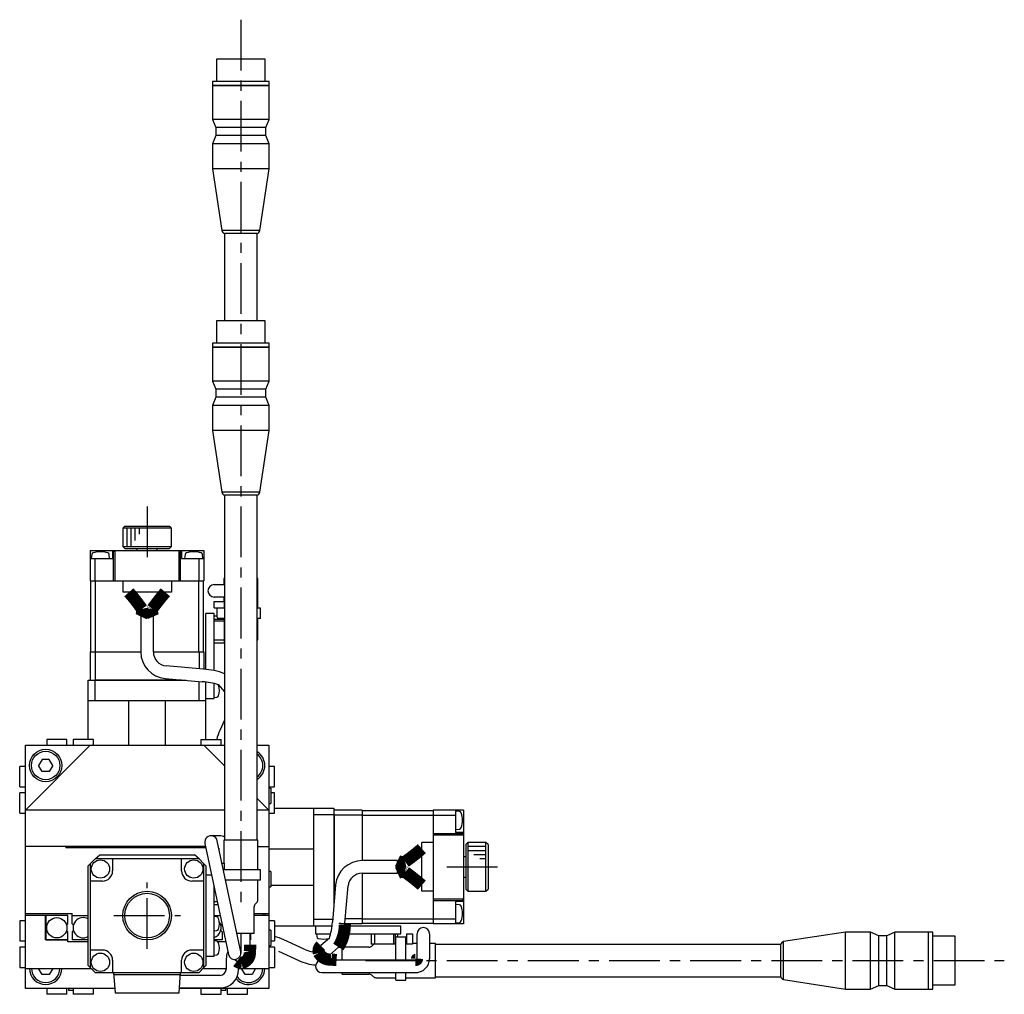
# Model space of a CAD drawing. Extents: x -593 to 411, y 10 to 752.
# Tile 3 of 4: x -341 to -98, y 511 to 752. Entities that reach past the tile are written whole.
import ezdxf

# ---------------------------------------------------------------- set-up
doc = ezdxf.new("R2010")
doc.units = 0
doc.header["$LTSCALE"] = 10
doc.linetypes.add('CENTER', pattern=[2, 1.25, -0.25, 0.25, -0.25])
doc.layers.add('1', color=7, linetype='CONTINUOUS')

msp = doc.modelspace()

# ---------------------------------------------------------------- linework, layer by layer
at = {"layer": '1', "color": 4, "linetype": 'CENTER'}
for p, q in [((-286.028534, 751.594988), (-286.028534, 531.594988)), ((-309.128534, 631.594988), (-309.128534, 616.594988)), ((-235.28564, 542.752093), (-220.28564, 542.752093)), ((-309.128534, 522.552094), (-309.128534, 538.952094)), ((-317.328534, 530.752094), (-300.928534, 530.752094)), ((-255.28564, 519.652093), (-97.903008, 519.652093))]:
    msp.add_line(p, q, dxfattribs=at)
at = {"layer": '1', "color": 7, "linetype": 'CONTINUOUS'}
for p, q in [((-292.028532, 741.837882), (-292.028532, 736.337881)), ((-280.028536, 741.837882), (-292.028532, 741.837882)), ((-280.028536, 736.337881), (-280.028536, 741.837882)), ((-293.028533, 736.337881), (-293.028533, 735.337879)), ((-279.028535, 736.337881), (-293.028533, 736.337881)), ((-292.978533, 735.337879), (-293.028533, 735.287879)), ((-279.028535, 735.337879), (-293.028533, 735.337879)), ((-293.028533, 735.287879), (-293.028533, 727.030879)), ((-279.028535, 735.287879), (-293.028533, 735.287879)), ((-279.028535, 735.287879), (-279.078535, 735.337879)), ((-279.028535, 735.337879), (-279.028535, 736.337881)), ((-279.028535, 727.030879), (-279.028535, 735.287879)), ((-293.028533, 727.030879), (-292.178534, 725.030879)), ((-279.028535, 727.030879), (-293.028533, 727.030879)), ((-279.878534, 725.030879), (-279.028535, 727.030879)), ((-292.178534, 723.030879), (-293.028533, 721.030879)), ((-292.178534, 725.030879), (-292.178534, 723.030879)), ((-279.878534, 725.030879), (-292.178534, 725.030879)), ((-279.878534, 723.030879), (-292.178534, 723.030879)), ((-279.878534, 723.030879), (-279.878534, 725.030879)), ((-279.028535, 721.030879), (-279.878534, 723.030879)), ((-293.028533, 721.030879), (-293.028533, 714.83788)), ((-279.028535, 721.030879), (-293.028533, 721.030879)), ((-279.028535, 714.83788), (-279.028535, 721.030879)), ((-293.028533, 714.83788), (-290.71286, 699.603897)), ((-279.028535, 714.83788), (-293.028533, 714.83788)), ((-281.344209, 699.603897), (-279.028535, 714.83788)), ((-281.344209, 699.603897), (-290.71286, 699.603897)), ((-290.028534, 698.880223), (-290.028534, 677.337882)), ((-282.028534, 698.880223), (-290.028534, 698.880223)), ((-282.028534, 677.337882), (-282.028534, 698.880223)), ((-292.028532, 677.337882), (-292.028532, 671.837881)), ((-280.028536, 677.337882), (-292.028532, 677.337882)), ((-280.028536, 671.837881), (-280.028536, 677.337882)), ((-293.028533, 671.837881), (-293.028533, 670.837879)), ((-279.028535, 671.837881), (-293.028533, 671.837881)), ((-292.978533, 670.837879), (-293.028533, 670.787879)), ((-279.028535, 670.837879), (-293.028533, 670.837879)), ((-293.028533, 670.787879), (-293.028533, 662.530879)), ((-279.028535, 670.787879), (-293.028533, 670.787879)), ((-279.028535, 670.787879), (-279.078535, 670.837879)), ((-279.028535, 670.837879), (-279.028535, 671.837881)), ((-279.028535, 662.530879), (-279.028535, 670.787879)), ((-293.028533, 662.530879), (-292.178534, 660.530879)), ((-279.028535, 662.530879), (-293.028533, 662.530879)), ((-279.878534, 660.530879), (-279.028535, 662.530879)), ((-292.178534, 660.530879), (-292.178534, 658.530879)), ((-279.878534, 660.530879), (-292.178534, 660.530879)), ((-279.878534, 658.530879), (-279.878534, 660.530879)), ((-292.178534, 658.530879), (-293.028533, 656.530879)), ((-279.878534, 658.530879), (-292.178534, 658.530879)), ((-279.028535, 656.530879), (-279.878534, 658.530879)), ((-293.028533, 656.530879), (-293.028533, 650.33788)), ((-279.028535, 656.530879), (-293.028533, 656.530879)), ((-279.028535, 650.33788), (-279.028535, 656.530879)), ((-293.028533, 650.33788), (-290.71286, 635.103897)), ((-279.028535, 650.33788), (-293.028533, 650.33788)), ((-281.344209, 635.103897), (-279.028535, 650.33788)), ((-281.344209, 635.103897), (-290.71286, 635.103897)), ((-290.028534, 634.380224), (-290.028534, 549.33788)), ((-282.028534, 634.380224), (-290.028534, 634.380224)), ((-282.028534, 549.33788), (-282.028534, 634.380224)), ((-314.628534, 626.752094), (-315.128534, 626.252094)), ((-303.128534, 626.252094), (-315.128534, 626.252094)), ((-315.128534, 626.252094), (-315.128534, 621.752094)), ((-314.628534, 626.752094), (-303.628534, 626.752094)), ((-303.128534, 626.252094), (-303.628534, 626.752094)), ((-303.128534, 621.752094), (-303.128534, 626.252094)), ((-315.128534, 621.752094), (-303.128534, 621.752094)), ((-315.128534, 621.752094), (-314.628534, 621.252094)), ((-314.628534, 621.252094), (-303.628534, 621.252094)), ((-311.628534, 621.252094), (-311.628534, 620.752094)), ((-306.628534, 620.752094), (-306.628534, 621.252094)), ((-303.628534, 621.252094), (-303.128534, 621.752094)), ((-323.128534, 620.752094), (-295.128534, 620.752094)), ((-323.128534, 620.752094), (-323.128534, 613.252094)), ((-323.128534, 618.752094), (-317.628534, 618.752094)), ((-322.792333, 619.737373), (-322.878534, 618.752094)), ((-321.928534, 613.252094), (-321.928534, 618.752094)), ((-318.378534, 618.752094), (-318.464735, 619.737373)), ((-317.628534, 620.752094), (-317.628534, 618.752094)), ((-317.378534, 613.252094), (-317.378534, 620.452094)), ((-317.343571, 620.452094), (-317.378534, 620.452094)), ((-317.343571, 620.752094), (-317.343571, 620.452094)), ((-317.0289, 613.252094), (-317.0289, 620.752094)), ((-301.228168, 613.252094), (-301.228168, 620.752094)), ((-300.913498, 620.752094), (-300.913498, 620.452094)), ((-300.878534, 620.452094), (-300.913498, 620.452094)), ((-300.878534, 613.252094), (-300.878534, 620.452094)), ((-300.628534, 620.752094), (-300.628534, 618.752094)), ((-300.628534, 618.752094), (-295.128534, 618.752094)), ((-299.792333, 619.737373), (-299.878534, 618.752094)), ((-296.328534, 613.252094), (-296.328534, 618.752094)), ((-295.378534, 618.752094), (-295.464735, 619.737373)), ((-295.128534, 620.752094), (-295.128534, 613.252094)), ((-323.128534, 613.252094), (-295.128534, 613.252094)), ((-323.028534, 595.752094), (-323.028534, 613.252094)), ((-321.887113, 595.752094), (-321.887113, 613.252094)), ((-315.128534, 613.252094), (-315.128534, 610.452094)), ((-303.128534, 613.252094), (-303.128534, 610.452094)), ((-296.369956, 595.752094), (-296.369956, 613.252094)), ((-295.228534, 595.752094), (-295.228534, 613.252094)), ((-292.610354, 612.365171), (-290.028534, 612.365171)), ((-290.028534, 613.83788), (-290.228534, 613.83788)), ((-290.228534, 613.83788), (-290.228534, 612.365171)), ((-281.828534, 613.83788), (-282.028534, 613.83788)), ((-281.828534, 606.502094), (-281.828534, 613.83788)), ((-303.128534, 610.452094), (-315.128534, 610.452094)), ((-290.028534, 609.265171), (-292.610354, 609.265171)), ((-290.228534, 609.265171), (-290.228534, 608.152094)), ((-292.628534, 608.152094), (-290.128534, 608.152094)), ((-292.628534, 606.652094), (-292.628534, 608.152094)), ((-292.628534, 606.652094), (-290.128534, 606.652094)), ((-291.398534, 606.502094), (-291.398534, 606.652094)), ((-290.198534, 606.652094), (-290.198534, 606.502094)), ((-290.128534, 608.152094), (-290.128534, 606.502094)), ((-307.578534, 604.452094), (-310.678534, 604.452094)), ((-310.678534, 604.452094), (-310.678534, 595.733749)), ((-307.578534, 595.733749), (-307.578534, 604.452094)), ((-292.628534, 605.252094), (-294.628534, 605.252094)), ((-294.628534, 591.433919), (-294.628534, 605.252094)), ((-292.628534, 591.147952), (-292.628534, 605.252094)), ((-291.898534, 604.552094), (-292.628534, 604.552094)), ((-291.898534, 604.307218), (-291.898534, 606.502094)), ((-290.028534, 606.502094), (-291.898534, 606.502094)), ((-291.898534, 604.307218), (-291.783259, 604.002094)), ((-281.228534, 606.502094), (-282.028534, 606.502094)), ((-281.228534, 604.002094), (-281.228534, 606.502094)), ((-292.628534, 603.852094), (-290.128534, 603.852094)), ((-292.628534, 603.436772), (-290.128534, 603.436772)), ((-290.028534, 604.002094), (-291.783259, 604.002094)), ((-290.198534, 604.002094), (-290.198534, 603.852094)), ((-290.128534, 604.002094), (-290.128534, 597.952094)), ((-281.228534, 604.002094), (-282.028534, 604.002094)), ((-281.828534, 599.152094), (-281.828534, 604.002094)), ((-292.628534, 598.769339), (-290.128534, 598.769339)), ((-292.628534, 597.952094), (-290.128534, 597.952094)), ((-323.128534, 595.752094), (-323.128534, 588.752094)), ((-323.128534, 595.752094), (-310.678534, 595.752094)), ((-321.928534, 595.752094), (-321.928534, 588.852094)), ((-307.578534, 595.752094), (-295.128534, 595.752094)), ((-296.328534, 595.752094), (-296.328534, 591.588159)), ((-295.128534, 595.752094), (-295.128534, 591.482686)), ((-295.263237, 591.494958), (-304.429222, 592.296878)), ((-323.628534, 574.152094), (-323.628534, 588.752094)), ((-323.628534, 588.752094), (-299.480664, 588.752094)), ((-322.028534, 588.752094), (-321.928534, 588.852094)), ((-321.973767, 588.752094), (-321.973767, 583.752094)), ((-321.928534, 588.852094), (-300.623669, 588.852094)), ((-304.699404, 589.208674), (-295.53342, 588.406754)), ((-296.283302, 583.752094), (-296.283302, 588.472361)), ((-294.628534, 574.152094), (-294.628534, 588.313192)), ((-292.628534, 584.252094), (-292.628534, 587.986455)), ((-291.588238, 587.688681), (-290.028534, 585.930642)), ((-323.628534, 583.752094), (-294.628534, 583.752094)), ((-313.628534, 572.752094), (-313.628534, 583.752094)), ((-304.628534, 572.752094), (-304.628534, 583.752094)), ((-294.628534, 584.252094), (-292.628534, 584.252094)), ((-292.628534, 584.502094), (-291.945747, 584.56183)), ((-290.028534, 578.920861), (-291.196389, 576.416388)), ((-339.128534, 556.752094), (-323.128534, 572.752094)), ((-339.128534, 572.752094), (-290.028534, 572.752094)), ((-339.128534, 512.752094), (-339.128534, 572.752094)), ((-328.878534, 574.152094), (-333.878534, 574.152094)), ((-333.878534, 574.152094), (-333.878534, 572.752094)), ((-328.878534, 572.752094), (-328.878534, 574.152094)), ((-322.378534, 574.152094), (-327.378534, 574.152094)), ((-327.378534, 574.152094), (-327.378534, 572.752094)), ((-322.378534, 572.752094), (-322.378534, 574.152094)), ((-295.878534, 574.152094), (-290.878534, 574.152094)), ((-295.878534, 574.152094), (-295.878534, 572.752094)), ((-295.128534, 572.752094), (-290.028534, 567.652094)), ((-290.878534, 572.752094), (-290.878534, 574.152094)), ((-282.028534, 572.752094), (-279.128534, 572.752094)), ((-279.128534, 572.752094), (-279.128534, 512.752094)), ((-334.99456, 569.252094), (-335.860585, 567.752094)), ((-334.99456, 566.252094), (-335.860585, 567.752094)), ((-333.262509, 569.252094), (-334.99456, 569.252094)), ((-332.396483, 567.752094), (-333.262509, 569.252094)), ((-332.396483, 567.752094), (-333.262509, 566.252094)), ((-339.128534, 567.502094), (-340.528534, 567.502094)), ((-340.528534, 562.502094), (-340.528534, 567.502094)), ((-333.262509, 566.252094), (-334.99456, 566.252094)), ((-277.728534, 567.502094), (-279.128534, 567.502094)), ((-277.728534, 562.502094), (-277.728534, 567.502094)), ((-340.528534, 562.502094), (-339.128534, 562.502094)), ((-340.528534, 556.002094), (-340.528534, 561.002094)), ((-339.128534, 561.002094), (-340.528534, 561.002094)), ((-279.128534, 562.502094), (-277.728534, 562.502094)), ((-278.628534, 562.152094), (-279.128534, 562.152094)), ((-278.628534, 562.152094), (-278.628534, 558.352094)), ((-277.728534, 561.002094), (-278.628534, 561.002094)), ((-277.728534, 556.002094), (-277.728534, 561.002094)), ((-282.028534, 559.652094), (-279.128534, 556.752094)), ((-279.128534, 558.352094), (-278.628534, 558.352094)), ((-340.528534, 556.002094), (-339.128534, 556.002094)), ((-290.028534, 556.752094), (-339.128534, 556.752094)), ((-279.128534, 556.752094), (-282.028534, 556.752094)), ((-279.128534, 556.002094), (-277.728534, 556.002094)), ((-277.728534, 557.252093), (-263.128534, 557.252093)), ((-268.128534, 557.252093), (-268.128534, 528.252093)), ((-263.128534, 557.252093), (-263.128534, 533.104223)), ((-256.128534, 556.752093), (-263.128534, 556.752093)), ((-263.128534, 555.652093), (-263.028534, 555.552093)), ((-256.128534, 556.752093), (-256.128534, 544.302094)), ((-256.128534, 556.652093), (-238.628534, 556.652093)), ((-231.128534, 556.752093), (-238.628534, 556.752093)), ((-238.628534, 556.752093), (-238.628534, 528.752093)), ((-233.128534, 556.752093), (-233.128534, 551.252093)), ((-232.143255, 556.415893), (-233.128534, 556.502093)), ((-231.128534, 556.752093), (-231.128534, 528.752093)), ((-263.128534, 555.597326), (-268.128534, 555.597326)), ((-263.028534, 555.552093), (-263.028534, 534.247229)), ((-256.128534, 555.552093), (-263.028534, 555.552093)), ((-256.128534, 555.510672), (-238.628534, 555.510672)), ((-238.628534, 555.552093), (-233.128534, 555.552093)), ((-238.628534, 551.002093), (-231.428534, 551.002093)), ((-233.128534, 552.002093), (-232.143255, 552.088294)), ((-231.128534, 551.252093), (-233.128534, 551.252093)), ((-231.428534, 550.96713), (-231.428534, 551.002093)), ((-231.128534, 550.96713), (-231.428534, 550.96713)), ((-294.880824, 548.560133), (-289.059299, 521.172)), ((-291.310505, 550.432396), (-293.364695, 550.432396)), ((-286.027038, 521.816526), (-291.848567, 549.204659)), ((-290.228534, 549.33788), (-290.228534, 543.652094)), ((-281.828534, 549.33788), (-290.228534, 549.33788)), ((-281.828534, 542.002094), (-281.828534, 549.33788)), ((-238.628534, 548.752093), (-241.428534, 548.752093)), ((-241.428534, 536.752093), (-241.428534, 548.752093)), ((-238.628534, 550.652459), (-231.128534, 550.652459)), ((-230.128534, 548.752093), (-230.628534, 548.252093)), ((-230.128534, 548.752093), (-230.128534, 536.752093)), ((-225.628534, 548.752093), (-230.128534, 548.752093)), ((-225.628534, 536.752093), (-225.628534, 548.752093)), ((-225.128534, 548.252093), (-225.628534, 548.752093)), ((-294.70907, 547.752094), (-339.128534, 547.752094)), ((-329.128534, 547.752094), (-329.128534, 547.452094)), ((-294.645303, 547.452094), (-329.128534, 547.452094)), ((-291.450605, 547.332396), (-291.310505, 547.332396)), ((-281.828534, 547.752094), (-279.128534, 547.752094)), ((-279.128534, 547.252093), (-268.128534, 547.252093)), ((-230.628534, 548.252093), (-230.628534, 537.252093)), ((-225.128534, 548.252093), (-225.128534, 537.252093)), ((-323.628534, 543.030123), (-323.128534, 543.552094)), ((-321.928534, 544.752094), (-323.128534, 543.552094)), ((-323.128534, 543.552094), (-323.128534, 517.952094)), ((-321.928534, 544.752094), (-320.790438, 545.752094)), ((-296.328534, 544.752094), (-321.928534, 544.752094)), ((-320.790438, 545.752094), (-297.46663, 545.752094)), ((-317.628534, 544.752094), (-317.628534, 541.752094)), ((-300.628534, 541.752094), (-300.628534, 544.752094)), ((-296.328534, 544.752094), (-297.46663, 545.752094)), ((-295.128534, 543.552094), (-296.328534, 544.752094)), ((-294.628534, 543.030123), (-295.128534, 543.552094)), ((-295.128534, 517.952094), (-295.128534, 543.552094)), ((-290.668332, 543.652094), (-290.128534, 543.652094)), ((-290.128534, 543.652094), (-290.128534, 542.002094)), ((-247.428534, 544.302094), (-256.146878, 544.302094)), ((-247.428534, 541.202094), (-247.428534, 544.302094)), ((-230.628534, 545.252093), (-231.128534, 545.252093)), ((-323.628534, 518.474064), (-323.628534, 543.030123)), ((-294.628534, 543.030123), (-294.628534, 518.474064)), ((-290.349498, 542.152094), (-290.128534, 542.152094)), ((-281.228534, 542.002094), (-290.317614, 542.002094)), ((-290.198534, 542.152094), (-290.198534, 542.002094)), ((-281.228534, 539.502094), (-281.228534, 542.002094)), ((-278.628534, 541.652094), (-279.128534, 541.652094)), ((-278.628534, 541.652094), (-278.628534, 537.852094)), ((-256.146878, 541.202094), (-247.428534, 541.202094)), ((-256.128534, 541.202094), (-256.128534, 528.752093)), ((-320.128534, 539.252094), (-323.128534, 539.252094)), ((-295.128534, 539.252094), (-298.128534, 539.252094)), ((-293.221174, 540.752094), (-294.628534, 540.752094)), ((-281.228534, 539.502094), (-289.786223, 539.502094)), ((-281.828534, 534.652094), (-281.828534, 539.502094)), ((-231.128534, 540.252093), (-230.628534, 540.252093)), ((-292.628534, 520.752094), (-292.628534, 537.963942)), ((-279.128534, 537.852094), (-278.628534, 537.852094)), ((-278.628534, 538.252093), (-268.128534, 538.252093)), ((-262.671954, 538.322964), (-263.473873, 529.156979)), ((-260.38567, 528.886796), (-259.58375, 538.052781)), ((-238.628534, 536.752093), (-241.428534, 536.752093)), ((-230.628534, 537.252093), (-230.128534, 536.752093)), ((-230.128534, 536.752093), (-225.628534, 536.752093)), ((-225.628534, 536.752093), (-225.128534, 537.252093)), ((-292.628534, 534.269339), (-291.843222, 534.269339)), ((-282.435641, 533.630773), (-282.121428, 533.944987)), ((-238.628534, 534.851727), (-231.128534, 534.851727)), ((-238.628534, 534.502093), (-231.428534, 534.502093)), ((-231.128534, 534.252093), (-233.128534, 534.252093)), ((-233.128534, 534.252093), (-233.128534, 528.752093)), ((-231.428534, 534.502093), (-231.428534, 534.537057)), ((-231.128534, 534.537057), (-231.428534, 534.537057)), ((-292.628534, 533.452094), (-291.669511, 533.452094)), ((-282.728534, 526.33788), (-282.728534, 532.923667)), ((-232.143255, 533.415893), (-233.128534, 533.502093)), ((-340.528534, 529.502094), (-340.528534, 524.502094)), ((-339.128534, 529.502094), (-340.528534, 529.502094)), ((-339.128534, 531.252094), (-327.628534, 531.252094)), ((-328.628534, 530.752094), (-339.128534, 530.752094)), ((-334.128534, 524.752094), (-334.128534, 530.752094)), ((-334.078534, 530.752094), (-334.078534, 524.802094)), ((-328.628534, 528.754696), (-328.628534, 530.752094)), ((-327.628534, 528.754696), (-327.628534, 531.252094)), ((-327.628534, 530.752094), (-323.628534, 530.752094)), ((-323.628534, 530.702094), (-327.628534, 530.702094)), ((-292.628534, 530.752094), (-291.095609, 530.752094)), ((-291.084981, 530.702094), (-292.628534, 530.702094)), ((-291.945747, 530.442357), (-292.628534, 530.502094)), ((-282.728534, 531.252094), (-279.128534, 531.252094)), ((-279.128534, 530.752094), (-282.728534, 530.752094)), ((-280.628534, 531.252094), (-280.628534, 530.752094)), ((-280.128534, 531.252094), (-280.128534, 530.752094)), ((-277.728534, 529.502094), (-279.128534, 529.502094)), ((-277.728534, 529.502094), (-277.728534, 524.502094)), ((-268.128534, 529.906861), (-263.408267, 529.906861)), ((-256.128534, 529.952093), (-260.292468, 529.952093)), ((-256.128534, 529.993515), (-238.628534, 529.993515)), ((-238.628534, 529.952093), (-233.128534, 529.952093)), ((-233.128534, 529.002093), (-232.143255, 529.088294)), ((-328.628534, 528.754695), (-328.968069, 528.415161)), ((-328.628534, 526.749492), (-328.968069, 527.089027)), ((-328.628534, 524.252094), (-328.628534, 526.749492)), ((-327.288999, 528.415161), (-327.628535, 528.754695)), ((-327.288999, 527.089027), (-327.628534, 526.749492)), ((-327.628534, 526.749492), (-327.628534, 524.752094)), ((-292.628534, 527.002094), (-291.945747, 527.06183)), ((-290.663596, 528.719634), (-290.968069, 528.415161)), ((-290.628534, 526.749492), (-290.968069, 527.089027)), ((-290.628534, 526.749492), (-290.628534, 524.752094)), ((-278.628534, 527.152094), (-279.128534, 527.152094)), ((-278.628534, 527.152094), (-278.628534, 523.352094)), ((-277.728534, 528.252093), (-263.567436, 528.252093)), ((-267.628534, 528.252093), (-267.628534, 526.252093)), ((-260.446708, 528.252093), (-246.628534, 528.252093)), ((-256.128534, 528.752093), (-260.397942, 528.752093)), ((-256.128534, 528.852093), (-238.628534, 528.852093)), ((-246.628534, 526.252093), (-246.628534, 528.252093)), ((-231.128534, 528.752093), (-238.628534, 528.752093)), ((-137.042748, 526.652092), (-152.276731, 524.336419)), ((-130.849749, 526.652092), (-137.042748, 526.652092)), ((-137.042748, 512.652094), (-137.042748, 526.652092)), ((-128.849749, 525.802093), (-130.849749, 526.652092)), ((-130.849749, 512.652094), (-130.849749, 526.652092)), ((-124.849749, 526.652092), (-126.849749, 525.802093)), ((-116.592749, 526.652092), (-124.849749, 526.652092)), ((-124.849749, 512.652094), (-124.849749, 526.652092)), ((-116.542749, 526.602092), (-116.592749, 526.652092)), ((-116.592749, 512.652094), (-116.592749, 526.652092)), ((-115.542747, 526.652092), (-116.542749, 526.652092)), ((-116.542749, 512.652094), (-116.542749, 526.652092)), ((-115.542747, 512.652094), (-115.542747, 526.652092)), ((-340.528534, 524.502094), (-339.128534, 524.502094)), ((-334.078534, 524.802094), (-334.128534, 524.752094)), ((-328.628534, 524.752094), (-334.128534, 524.752094)), ((-334.078534, 524.802094), (-328.628534, 524.802094)), ((-323.628534, 524.252094), (-328.628534, 524.252094)), ((-323.628534, 524.752094), (-327.628534, 524.752094)), ((-290.628534, 524.752094), (-292.628534, 524.752094)), ((-291.945747, 524.442357), (-292.628534, 524.502094)), ((-289.713991, 524.252094), (-291.595322, 524.252094)), ((-282.728534, 526.33788), (-286.988083, 526.33788)), ((-285.993168, 521.494263), (-285.993168, 526.33788)), ((-283.711992, 523.62128), (-283.711992, 526.33788)), ((-283.628534, 524.752094), (-283.711992, 524.752094)), ((-283.628534, 526.33788), (-283.628534, 524.752094)), ((-278.628534, 524.502094), (-277.728534, 524.502094)), ((-270.419634, 522.46761), (-275.46424, 524.819948)), ((-267.628534, 526.252093), (-263.894172, 526.252093)), ((-267.378534, 526.252093), (-267.318798, 525.569306)), ((-264.191947, 525.211798), (-266.285176, 523.354718)), ((-260.732676, 526.252093), (-246.628534, 526.252093)), ((-253.928534, 526.252093), (-253.928534, 523.752093)), ((-253.111289, 526.252093), (-253.111289, 523.752093)), ((-248.443856, 526.252093), (-248.443856, 523.752093)), ((-248.028534, 526.252093), (-248.028534, 523.752093)), ((-247.57341, 525.522093), (-247.878534, 525.406818)), ((-247.878534, 519.796526), (-247.878534, 525.406818)), ((-247.57341, 525.522093), (-245.378534, 525.522093)), ((-247.328534, 525.522093), (-247.328534, 526.252093)), ((-245.378534, 519.796526), (-245.378534, 525.522093)), ((-245.378534, 525.022093), (-245.228534, 525.022093)), ((-245.228534, 526.252093), (-245.228534, 523.752093)), ((-245.228534, 526.252093), (-243.728534, 526.252093)), ((-243.728534, 526.252093), (-243.728534, 523.752093)), ((-242.615456, 520.125911), (-242.615456, 526.233913)), ((-239.515456, 526.233913), (-239.515456, 520.125911)), ((-152.276731, 514.967768), (-152.276731, 524.336419)), ((-126.849749, 525.802093), (-128.849749, 525.802093)), ((-128.849749, 513.502093), (-128.849749, 525.802093)), ((-126.849749, 513.502093), (-126.849749, 525.802093)), ((-110.042746, 525.652091), (-115.542747, 525.652091)), ((-110.042746, 513.652095), (-110.042746, 525.652091)), ((-339.128534, 523.002094), (-340.528534, 523.002094)), ((-340.528534, 523.002094), (-340.528534, 518.002094)), ((-320.128534, 522.252094), (-323.128534, 522.252094)), ((-295.128534, 522.252094), (-298.128534, 522.252094)), ((-279.128534, 523.352094), (-278.628534, 523.352094)), ((-277.728534, 523.002094), (-279.128534, 523.002094)), ((-277.728534, 523.002094), (-277.728534, 518.002094)), ((-276.774357, 522.010394), (-271.729751, 519.658056)), ((-266.837336, 521.675911), (-266.84851, 521.675911)), ((-266.285176, 523.354718), (-266.312, 523.330471)), ((-264.227857, 521.035787), (-262.001013, 523.011408)), ((-261.042858, 522.835604), (-262.145465, 522.88354)), ((-254.456961, 522.952093), (-261.042748, 522.952093)), ((-261.042748, 519.796428), (-261.042748, 522.952093)), ((-247.878534, 523.752093), (-253.928534, 523.752093)), ((-253.435641, 523.5592), (-253.749855, 523.244987)), ((-247.878534, 523.822093), (-248.028534, 523.822093)), ((-245.228534, 523.822093), (-245.378534, 523.822093)), ((-243.728534, 523.752093), (-245.378534, 523.752093)), ((-242.615456, 523.852093), (-243.728534, 523.852093)), ((-238.042748, 523.852093), (-239.515456, 523.852093)), ((-238.042748, 515.452093), (-238.042748, 523.852093)), ((-153.000404, 523.652093), (-238.042748, 523.652093)), ((-153.000404, 515.652093), (-153.000404, 523.652093)), ((-317.628534, 519.752094), (-317.628534, 516.752094)), ((-300.628534, 516.752094), (-300.628534, 519.752094)), ((-294.628534, 520.752094), (-292.628534, 520.752094)), ((-292.628534, 521.002094), (-291.945747, 521.06183)), ((-287.538428, 519.94427), (-286.996578, 519.484735)), ((-286.578534, 518.901833), (-286.574613, 519.219017)), ((-243.065456, 519.796526), (-266.065456, 519.796526)), ((-340.528534, 518.002094), (-339.128534, 518.002094)), ((-339.128534, 517.752094), (-322.984941, 517.752094)), ((-334.99456, 516.252094), (-335.860585, 517.752094)), ((-332.396483, 517.752094), (-333.262509, 516.252094)), ((-323.628534, 518.474064), (-323.128534, 517.952094)), ((-323.128534, 517.952094), (-321.928534, 516.752094)), ((-296.328534, 516.752094), (-295.128534, 517.952094)), ((-295.272128, 517.752094), (-289.678534, 517.752094)), ((-294.628534, 518.474064), (-295.128534, 517.952094)), ((-289.678534, 518.901833), (-289.678534, 517.477094)), ((-286.578534, 517.477094), (-286.578534, 518.901833)), ((-286.578534, 517.752094), (-279.128534, 517.752094)), ((-284.99456, 516.252094), (-285.860585, 517.752094)), ((-282.396483, 517.752094), (-283.262509, 516.252094)), ((-279.128534, 518.002094), (-277.728534, 518.002094)), ((-333.262509, 516.252094), (-334.99456, 516.252094)), ((-321.973767, 516.752094), (-296.283302, 516.752094)), ((-317.378534, 516.752094), (-317.0289, 511.752094)), ((-317.343571, 516.252094), (-300.913498, 516.252094)), ((-301.228174, 511.752094), (-300.878534, 516.752094)), ((-291.128534, 516.027094), (-300.929231, 516.027094)), ((-283.262509, 516.252094), (-284.99456, 516.252094)), ((-266.065456, 516.696526), (-243.065456, 516.696526)), ((-261.042748, 516.352093), (-261.042748, 516.696526)), ((-261.042748, 516.352093), (-254.456961, 516.352093)), ((-253.749855, 516.0592), (-253.435641, 515.744987)), ((-252.728534, 515.452093), (-247.878534, 515.452093)), ((-247.878534, 514.852093), (-247.878534, 516.696526)), ((-247.878534, 514.852093), (-245.378534, 514.852093)), ((-245.378534, 514.852093), (-245.378534, 516.696526)), ((-245.378534, 515.452093), (-238.042748, 515.452093)), ((-238.042748, 515.652093), (-153.000404, 515.652093)), ((-152.276731, 514.967768), (-137.042748, 512.652094)), ((-317.098827, 512.752094), (-339.128534, 512.752094)), ((-333.878534, 512.752094), (-333.878534, 511.352094)), ((-328.878534, 511.352094), (-328.878534, 512.752094)), ((-328.528534, 512.752094), (-328.528534, 512.252094)), ((-327.378534, 512.252094), (-328.528534, 512.252094)), ((-327.378534, 512.752094), (-327.378534, 511.352094)), ((-322.378534, 511.352094), (-322.378534, 512.752094)), ((-279.128534, 512.752094), (-301.158242, 512.752094)), ((-301.146004, 512.927094), (-291.128534, 512.927094)), ((-295.878534, 512.752094), (-295.878534, 511.352094)), ((-290.878534, 511.352094), (-290.878534, 512.752094)), ((-289.728534, 512.252094), (-290.878534, 512.252094)), ((-289.728534, 512.252094), (-289.728534, 512.752094)), ((-289.378534, 512.752094), (-289.378534, 511.352094)), ((-284.378534, 511.352094), (-284.378534, 512.752094)), ((-137.042748, 512.652094), (-130.849749, 512.652094)), ((-130.849749, 512.652094), (-128.849749, 513.502093)), ((-128.849749, 513.502093), (-126.849749, 513.502093)), ((-126.849749, 513.502093), (-124.849749, 512.652094)), ((-124.849749, 512.652094), (-116.592749, 512.652094)), ((-116.592749, 512.652094), (-116.542749, 512.702094)), ((-116.542749, 512.652094), (-115.542747, 512.652094)), ((-115.542747, 513.652095), (-110.042746, 513.652095)), ((-328.878534, 511.352094), (-333.878534, 511.352094)), ((-322.378534, 511.352094), (-327.378534, 511.352094)), ((-317.0289, 511.752094), (-301.228168, 511.752094)), ((-295.878534, 511.352094), (-290.878534, 511.352094)), ((-289.378534, 511.352094), (-284.378534, 511.352094))]:
    msp.add_line(p, q, dxfattribs=at)
at = {"layer": '1', "color": 9, "linetype": 'CONTINUOUS'}
for p, q in [((-314.128534, 626.252094), (-314.128534, 621.752094)), ((-313.128534, 626.252094), (-313.128534, 621.752094)), ((-312.128534, 626.252094), (-312.128534, 623.252094)), ((-311.128534, 626.252094), (-311.128534, 624.752094)), ((-225.628534, 547.752093), (-230.128534, 547.752093)), ((-225.628534, 546.752093), (-230.128534, 546.752093)), ((-225.628534, 545.752093), (-228.628534, 545.752093)), ((-225.628534, 544.752093), (-227.128534, 544.752093))]:
    msp.add_line(p, q, dxfattribs=at)
at = {"layer": '1', "color": 7, "linetype": 'CONTINUOUS', "const_width": 3}
for points in [[(-313.628532, 610.452094, -0.026862), (-310.404745, 606.351036, -0.165237), (-310.622428, 604.452094)], [(-307.63464, 604.452094, -0.148734), (-307.868768, 606.305852), (-307.829227, 606.398358, -0.021427), (-304.628537, 610.452094)], [(-241.428534, 547.252091, -0.026862), (-245.529591, 544.028305, -0.165237), (-247.428534, 544.245987)], [(-247.428534, 541.2582, -0.148734), (-245.574776, 541.492328), (-245.48227, 541.452786, -0.021427), (-241.428534, 538.252096)], [(-262.001013, 523.011408, 0.144636), (-260.417779, 528.541124), (-260.39213, 528.813899), (-260.38567, 528.886796)], [(-286.996578, 519.484735), (-286.865689, 519.383633), (-286.722223, 519.292981), (-286.554345, 519.209598), (-286.380447, 519.145656), (-286.202952, 519.101487), (-286.023944, 519.076976), (-285.845351, 519.071765, 0.38733), (-283.814137, 521.875245, 0.030552), (-283.711992, 523.62128)], [(-266.324926, 523.318454), (-266.404263, 523.239489), (-266.51572, 523.110186), (-266.61439, 522.970906), (-266.70798, 522.804811), (-266.782375, 522.63), (-266.836443, 522.449313), (-266.86974, 522.265476), (-266.882338, 522.081026), (-266.874694, 521.898248), (-266.847537, 521.719234), (-266.801846, 521.545938, 0.300969), (-263.746038, 519.923158, 0.015153), (-262.44152, 519.796394)]]:
    msp.add_lwpolyline(points, format="xyb", dxfattribs=at)
msp.add_lwpolyline([(-242.615456, 520.125911), (-242.615792, 520.113868), (-242.619311, 520.085113), (-242.625174, 520.061169), (-242.632494, 520.040275), (-242.640867, 520.021496), (-242.650073, 520.0043), (-242.65998, 519.988359), (-242.670502, 519.973459), (-242.681571, 519.959458), (-242.693135, 519.946258), (-242.705151, 519.933787), (-242.719001, 519.920709), (-242.733262, 519.908459), (-242.747862, 519.897009), (-242.762771, 519.886307), (-242.777965, 519.87631), (-242.793421, 519.866986), (-242.809116, 519.858308), (-242.82503, 519.850254), (-242.841143, 519.842807), (-242.857438, 519.83595), (-242.873895, 519.829672), (-242.890499, 519.823962), (-242.907233, 519.81881), (-242.924081, 519.814208), (-242.941028, 519.81015), (-242.958058, 519.806629), (-242.975158, 519.80364), (-242.992311, 519.801179), (-243.009505, 519.799241), (-243.026725, 519.797825), (-243.043957, 519.796925), (-243.060259, 519.796549), (-243.065456, 519.796526)], dxfattribs=at)
at = {"layer": '1', "color": 7, "linetype": 'CONTINUOUS'}
for centre, radius in [((-334.128534, 567.752094), 4), ((-334.128534, 567.752094), 3.5), ((-320.628534, 542.252094), 2.25), ((-297.628534, 542.252094), 2.25), ((-309.128534, 530.752094), 6), ((-309.128534, 530.752094), 5.5), ((-331.378534, 527.752094), 2.5), ((-320.628534, 519.252094), 2.25), ((-297.628534, 519.252094), 2.25)]:
    msp.add_circle(centre, radius, dxfattribs=at)
for centre, radius, start, end in [((-289.740617, 699.837881), 1.000002, 193.531698, 253.266744), ((-282.316451, 699.837881), 1.000002, 286.733256, 346.468302), ((-289.740617, 635.337881), 1.000002, 193.531698, 253.266744), ((-282.316451, 635.337881), 1.000002, 286.733256, 346.468302), ((-322.294236, 619.693795), 0.5, 107.629155, 175), ((-320.628534, 614.452094), 6, 72.370845, 107.629155), ((-318.962832, 619.693795), 0.5, 5, 72.370845), ((-299.294236, 619.693795), 0.5, 107.629155, 175), ((-297.628534, 614.452094), 6, 72.370845, 107.629155), ((-295.962832, 619.693795), 0.5, 5, 72.370845), ((-292.610354, 610.815171), 1.55, 90, 270), ((-289.228534, 599.152094), 1, 205.841969, 216.869884), ((-282.828534, 599.152094), 1, 323.130088, 360), ((-304.128534, 595.733749), 6.55, 180, 265), ((-304.128534, 595.733749), 3.45, 180, 265), ((-296.119423, 574.696207), 16.820555, 68.771289, 87.082319), ((-296.352902, 572.914611), 15.513802, 71.828954, 86.97207), ((-291.989325, 587.44426), 0.5, 15.362549, 19.168937), ((-296.328534, 586.252094), 5, 344.637451, 15.362549), ((-291.989325, 585.059927), 0.5, 275, 344.637451), ((-280.728534, 571.535147), 11.55, 155, 166.904461), ((-284.128534, 567.752094), 4, 301.668242, 58.331758), ((-284.128534, 567.752094), 3.5, 306.869896, 53.130104), ((-232.186833, 555.917795), 0.5, 17.629155, 85), ((-237.428534, 554.252093), 6, 342.370845, 17.629155), ((-232.186833, 552.586392), 0.5, 275, 342.370845), ((-293.364695, 548.882396), 1.55, 12, 192), ((-291.268346, 548.140885), 2.291899, 57.239931, 91.053999), ((-256.146878, 537.752094), 6.55, 90, 175), ((-320.128534, 541.752094), 2.5, 270, 360), ((-298.128534, 541.752094), 2.5, 180, 270), ((-256.146878, 537.752094), 3.45, 90, 175), ((-282.828534, 534.652094), 1, 315, 360), ((-281.728534, 532.923667), 1, 135, 180), ((-232.186833, 532.917795), 0.5, 17.629155, 85), ((-237.428534, 531.252093), 6, 342.370845, 17.629155), ((-324.878534, 527.752094), 2.5, 60, 300), ((-293.378534, 527.752094), 2.5, 287.457603, 35.758895), ((-291.989325, 529.94426), 0.5, 15.362549, 85), ((-296.328534, 528.752094), 5, 344.637451, 15.362549), ((-278.966017, 529.976461), 15.513802, 341.828954, 356.97207), ((-232.186833, 529.586392), 0.5, 275, 342.370845), ((-291.989325, 527.559927), 0.5, 275, 344.637451), ((-241.065456, 526.233913), 1.55, 360, 180), ((-291.989325, 523.94426), 0.5, 15.362549, 85), ((-296.328534, 522.752094), 5, 344.637451, 15.362549), ((-280.345481, 514.352093), 11.55, 65, 76.904461), ((-266.820701, 525.612884), 0.5, 185, 254.637451), ((-265.628534, 529.952093), 5, 254.637451, 285.362549), ((-264.436368, 525.612884), 0.5, 285.362549, 289.168937), ((-250.628534, 526.322093), 3.3, 321.98772, 326.442705), ((-152.042747, 523.364176), 1.000002, 103.531698, 163.266744), ((-320.128534, 519.752094), 2.5, 0, 90), ((-298.128534, 519.752094), 2.5, 90, 180), ((-279.482639, 519.159122), 10.199142, 163.349324, 181.44553), ((-287.543168, 521.494263), 1.55, 192, 12), ((-266.84851, 530.125911), 8.45, 245, 270), ((-254.456961, 523.952093), 1, 270, 315), ((-252.728534, 522.852093), 1, 115.841969, 135), ((-291.989325, 521.559927), 0.5, 275, 344.637451), ((-266.84851, 530.125911), 11.55, 245, 266.394235), ((-266.065456, 518.246526), 1.55, 90, 270), ((-243.003497, 520.184508), 3.488533, 268.982322, 359.037553), ((-334.128534, 517.752094), 4, 180, 360), ((-334.128534, 517.752094), 3.5, 180, 360), ((-291.128534, 517.477094), 1.45, 270, 360), ((-291.128534, 517.477094), 4.55, 270, 360), ((-284.128534, 517.752094), 4, 219.898848, 360), ((-284.128534, 517.752094), 3.5, 216.314574, 0.000001), ((-254.456961, 515.352093), 1, 45, 90), ((-252.728534, 516.452093), 1, 225, 270), ((-152.042747, 515.94001), 1.000002, 196.733256, 256.468302)]:
    msp.add_arc(centre, radius, start, end, dxfattribs=at)

doc.saveas('drawing.dxf')
